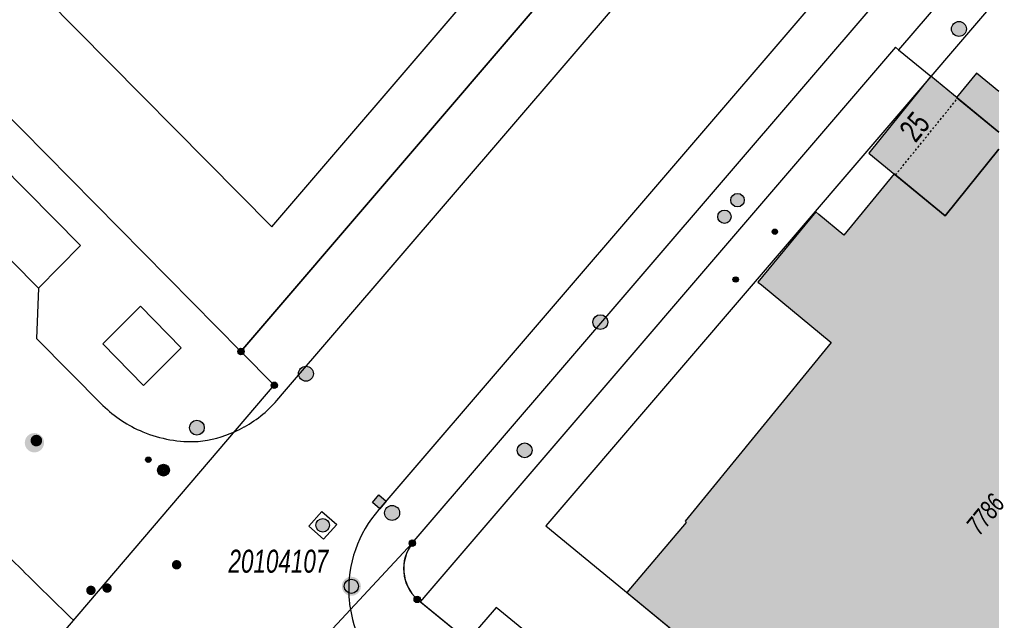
# Model space of a CAD drawing. Header units: metres. Extents: x 2695751 to 2696029, y 1260877 to 1261206.
# Tile 46 of 70: x 2695978 to 2696028, y 1260994 to 1261025. Entities that reach past the tile are written whole.
import ezdxf

# ---------------------------------------------------------------- set-up
doc = ezdxf.new("R2010")
doc.units = ezdxf.units.M
doc.header["$LTSCALE"] = 0.1
doc.linetypes.add('AUSGEZOGEN', pattern=[0])
doc.linetypes.add('VERDECKT2_S2', pattern=[0.36, 0.2, -0.16])
for name, color, linetype in [('Aménagement du territoire_Ligne de distance', 7, 'AUSGEZOGEN'), ('Limites de bien-fonds', 7, 'AUSGEZOGEN'), ('Mensuration officielle_Lignes (Couverture du sol)', 7, 'AUSGEZOGEN'), ('Mensuration officielle_Lignes (Objets divers)', 7, 'AUSGEZOGEN'), ("Mensuration officielle_N° d'assurance", 7, 'AUSGEZOGEN'), ('Mensuration officielle_N° de bâtiment', 7, 'AUSGEZOGEN'), ('Mensuration officielle_Point fixe planimétrique - N°', 7, 'AUSGEZOGEN'), ('Mensuration officielle_Surface (Objets divers)', 7, 'AUSGEZOGEN'), ('Mensuration officielle_Surfaces de bâtiments (Couverture du sol)', 7, 'AUSGEZOGEN'), ('Mensuration officielle_Surfaces de bâtiments - Souterrain', 7, 'AUSGEZOGEN'), ('Points fixes eau potable', 255, 'AUSGEZOGEN'), ('Points fixes EU', 255, 'AUSGEZOGEN'), ('Points fixes mensuration officielle', 255, 'AUSGEZOGEN'), ('Points fixes réseau électrique', 255, 'AUSGEZOGEN'), ('Réseau AEW', 8, 'AUSGEZOGEN')]:
    doc.layers.add(name, color=color, linetype=linetype)
doc.styles.add('ARIAL', font='arial.ttf')

msp = doc.modelspace()

# ---------------------------------------------------------------- hatches: boundary and pattern name
at = {"layer": 'Mensuration officielle_Surfaces de bâtiments (Couverture du sol)', "true_color": 0xd2d2d2, "transparency": 33554687}
msp.add_hatch(color=254, dxfattribs=at).paths.add_polyline_path([(2696027.452, 1261018.23), (2696027.452, 1261019.096), (2696024.004, 1261021.934), (2696020.874, 1261018.035), (2696024.727, 1261014.861)])
at = {"layer": 'Mensuration officielle_Surfaces de bâtiments - Souterrain', "true_color": 0xf5f5f5, "transparency": 33554687}
for points in [[(2696025.308, 1261020.861), (2696027.452, 1261019.096), (2696027.452, 1261021.166), (2696026.315, 1261022.095)], [(2696024.165, 1260978.064), (2696026.63, 1260981.004), (2696027.452, 1260980.334), (2696027.452, 1261018.23), (2696024.727, 1261014.861), (2696022.144, 1261016.988), (2696019.606, 1261013.884), (2696018.341, 1261014.931), (2696018.183, 1261015.062), (2696015.255, 1261011.495), (2696015.425, 1261011.358), (2696018.965, 1261008.447), (2696011.563, 1260999.389), (2696011.619, 1260999.329), (2696008.615, 1260995.787), (2696008.699, 1260995.719), (2696017.575, 1260988.412), (2696013.15, 1260983.024), (2696015.166, 1260981.392), (2696019.594, 1260986.784), (2696023.079, 1260983.96), (2696020.63, 1260981.001)]]:
    msp.add_hatch(color=7, dxfattribs=at).paths.add_polyline_path(points)
at = {"layer": 'Points fixes eau potable', "transparency": 33554687}
for points in [[(2695985.634, 1260997.345), (2695985.619, 1260997.326), (2695985.606, 1260997.306), (2695985.595, 1260997.284), (2695985.586, 1260997.262), (2695985.58, 1260997.238), (2695985.576, 1260997.215), (2695985.574, 1260997.191), (2695985.575, 1260997.167), (2695985.578, 1260997.143), (2695985.584, 1260997.119), (2695985.592, 1260997.097), (2695985.602, 1260997.075), (2695985.615, 1260997.054), (2695985.629, 1260997.035), (2695985.646, 1260997.017), (2695985.664, 1260997.001), (2695985.683, 1260996.987), (2695985.704, 1260996.975), (2695985.726, 1260996.965), (2695985.749, 1260996.958), (2695985.772, 1260996.953), (2695985.796, 1260996.95), (2695985.82, 1260996.949), (2695985.844, 1260996.951), (2695985.868, 1260996.956), (2695985.891, 1260996.963), (2695985.913, 1260996.972), (2695985.935, 1260996.983), (2695985.955, 1260996.997), (2695985.973, 1260997.012), (2695985.99, 1260997.029), (2695986.005, 1260997.048), (2695986.018, 1260997.068), (2695986.029, 1260997.09), (2695986.038, 1260997.112), (2695986.044, 1260997.136), (2695986.048, 1260997.159), (2695986.05, 1260997.183), (2695986.049, 1260997.207), (2695986.046, 1260997.231), (2695986.04, 1260997.255), (2695986.032, 1260997.277), (2695986.022, 1260997.299), (2695986.009, 1260997.32), (2695985.995, 1260997.339), (2695985.978, 1260997.357), (2695985.96, 1260997.373), (2695985.941, 1260997.387), (2695985.92, 1260997.399), (2695985.898, 1260997.409), (2695985.875, 1260997.416), (2695985.852, 1260997.421), (2695985.828, 1260997.424), (2695985.804, 1260997.425), (2695985.78, 1260997.423), (2695985.756, 1260997.418), (2695985.733, 1260997.411), (2695985.711, 1260997.402), (2695985.689, 1260997.391), (2695985.669, 1260997.377), (2695985.651, 1260997.362)], [(2695981.66, 1260995.746), (2695981.674, 1260995.765), (2695981.686, 1260995.787), (2695981.695, 1260995.809), (2695981.702, 1260995.832), (2695981.707, 1260995.855), (2695981.709, 1260995.879), (2695981.709, 1260995.903), (2695981.707, 1260995.927), (2695981.702, 1260995.951), (2695981.695, 1260995.974), (2695981.685, 1260995.996), (2695981.674, 1260996.017), (2695981.66, 1260996.037), (2695981.644, 1260996.055), (2695981.627, 1260996.072), (2695981.608, 1260996.086), (2695981.587, 1260996.099), (2695981.565, 1260996.11), (2695981.543, 1260996.118), (2695981.52, 1260996.124), (2695981.496, 1260996.128), (2695981.472, 1260996.129), (2695981.448, 1260996.128), (2695981.424, 1260996.124), (2695981.401, 1260996.118), (2695981.378, 1260996.109), (2695981.356, 1260996.099), (2695981.336, 1260996.086), (2695981.317, 1260996.071), (2695981.299, 1260996.055), (2695981.284, 1260996.036), (2695981.27, 1260996.017), (2695981.258, 1260995.995), (2695981.249, 1260995.973), (2695981.242, 1260995.95), (2695981.237, 1260995.927), (2695981.235, 1260995.903), (2695981.235, 1260995.879), (2695981.237, 1260995.855), (2695981.242, 1260995.831), (2695981.249, 1260995.808), (2695981.259, 1260995.786), (2695981.27, 1260995.765), (2695981.284, 1260995.745), (2695981.3, 1260995.727), (2695981.317, 1260995.71), (2695981.336, 1260995.696), (2695981.357, 1260995.683), (2695981.379, 1260995.672), (2695981.401, 1260995.664), (2695981.424, 1260995.658), (2695981.448, 1260995.654), (2695981.472, 1260995.653), (2695981.496, 1260995.654), (2695981.52, 1260995.658), (2695981.543, 1260995.664), (2695981.566, 1260995.673), (2695981.588, 1260995.683), (2695981.608, 1260995.696), (2695981.627, 1260995.711), (2695981.645, 1260995.727)], [(2695982.454, 1260996.181), (2695982.436, 1260996.197), (2695982.416, 1260996.21), (2695982.395, 1260996.222), (2695982.373, 1260996.231), (2695982.35, 1260996.238), (2695982.326, 1260996.243), (2695982.302, 1260996.246), (2695982.278, 1260996.245), (2695982.254, 1260996.243), (2695982.231, 1260996.238), (2695982.208, 1260996.231), (2695982.186, 1260996.221), (2695982.165, 1260996.209), (2695982.145, 1260996.195), (2695982.127, 1260996.18), (2695982.11, 1260996.162), (2695982.095, 1260996.143), (2695982.083, 1260996.123), (2695982.072, 1260996.101), (2695982.064, 1260996.078), (2695982.058, 1260996.055), (2695982.054, 1260996.031), (2695982.053, 1260996.007), (2695982.055, 1260995.983), (2695982.058, 1260995.959), (2695982.064, 1260995.936), (2695982.073, 1260995.913), (2695982.084, 1260995.892), (2695982.096, 1260995.871), (2695982.111, 1260995.852), (2695982.128, 1260995.835), (2695982.146, 1260995.819), (2695982.166, 1260995.806), (2695982.187, 1260995.794), (2695982.209, 1260995.785), (2695982.232, 1260995.778), (2695982.256, 1260995.773), (2695982.28, 1260995.77), (2695982.304, 1260995.771), (2695982.328, 1260995.773), (2695982.351, 1260995.778), (2695982.374, 1260995.785), (2695982.396, 1260995.795), (2695982.417, 1260995.807), (2695982.437, 1260995.821), (2695982.455, 1260995.836), (2695982.472, 1260995.854), (2695982.487, 1260995.873), (2695982.499, 1260995.893), (2695982.51, 1260995.915), (2695982.518, 1260995.938), (2695982.524, 1260995.961), (2695982.528, 1260995.985), (2695982.529, 1260996.009), (2695982.527, 1260996.033), (2695982.524, 1260996.057), (2695982.518, 1260996.08), (2695982.509, 1260996.103), (2695982.498, 1260996.124), (2695982.486, 1260996.145), (2695982.471, 1260996.164)]]:
    msp.add_hatch(color=7, dxfattribs=at).paths.add_polyline_path(points)
at = {"layer": 'Points fixes EU', "transparency": 33554687}
for color, points in [(253, [(2696025.811, 1261024.326), (2696025.803, 1261024.402), (2696025.78, 1261024.475), (2696025.743, 1261024.542), (2696025.693, 1261024.601), (2696025.632, 1261024.648), (2696025.563, 1261024.681), (2696025.489, 1261024.701), (2696025.413, 1261024.704), (2696025.337, 1261024.693), (2696025.265, 1261024.666), (2696025.2, 1261024.626), (2696025.144, 1261024.573), (2696025.101, 1261024.51), (2696025.07, 1261024.439), (2696025.055, 1261024.364), (2696025.055, 1261024.288), (2696025.07, 1261024.213), (2696025.101, 1261024.142), (2696025.144, 1261024.079), (2696025.2, 1261024.026), (2696025.265, 1261023.986), (2696025.337, 1261023.959), (2696025.413, 1261023.948), (2696025.489, 1261023.951), (2696025.563, 1261023.971), (2696025.632, 1261024.004), (2696025.693, 1261024.051), (2696025.743, 1261024.11), (2696025.78, 1261024.177), (2696025.803, 1261024.25)]), (253, [(2695992.741, 1261006.866), (2695992.733, 1261006.942), (2695992.71, 1261007.015), (2695992.673, 1261007.082), (2695992.623, 1261007.141), (2695992.562, 1261007.188), (2695992.493, 1261007.221), (2695992.419, 1261007.241), (2695992.343, 1261007.244), (2695992.267, 1261007.233), (2695992.195, 1261007.206), (2695992.13, 1261007.166), (2695992.074, 1261007.113), (2695992.031, 1261007.05), (2695992, 1261006.979), (2695991.985, 1261006.904), (2695991.985, 1261006.828), (2695992, 1261006.753), (2695992.031, 1261006.682), (2695992.074, 1261006.619), (2695992.13, 1261006.566), (2695992.195, 1261006.526), (2695992.267, 1261006.499), (2695992.343, 1261006.488), (2695992.419, 1261006.491), (2695992.493, 1261006.511), (2695992.562, 1261006.544), (2695992.623, 1261006.591), (2695992.673, 1261006.65), (2695992.71, 1261006.717), (2695992.733, 1261006.79)]), (7, [(2695978.926, 1261003.282), (2695978.945, 1261003.305), (2695978.961, 1261003.33), (2695978.974, 1261003.356), (2695978.985, 1261003.384), (2695978.993, 1261003.412), (2695978.998, 1261003.441), (2695979, 1261003.471), (2695979, 1261003.501), (2695978.996, 1261003.53), (2695978.989, 1261003.559), (2695978.979, 1261003.587), (2695978.967, 1261003.614), (2695978.951, 1261003.639), (2695978.934, 1261003.663), (2695978.914, 1261003.685), (2695978.892, 1261003.705), (2695978.868, 1261003.722), (2695978.842, 1261003.737), (2695978.815, 1261003.749), (2695978.787, 1261003.759), (2695978.758, 1261003.765), (2695978.729, 1261003.769), (2695978.699, 1261003.769), (2695978.67, 1261003.767), (2695978.641, 1261003.762), (2695978.612, 1261003.753), (2695978.585, 1261003.742), (2695978.558, 1261003.728), (2695978.534, 1261003.712), (2695978.511, 1261003.693), (2695978.49, 1261003.672), (2695978.471, 1261003.649), (2695978.455, 1261003.624), (2695978.442, 1261003.598), (2695978.431, 1261003.57), (2695978.423, 1261003.542), (2695978.418, 1261003.513), (2695978.416, 1261003.483), (2695978.416, 1261003.453), (2695978.42, 1261003.424), (2695978.427, 1261003.395), (2695978.437, 1261003.367), (2695978.449, 1261003.34), (2695978.465, 1261003.315), (2695978.482, 1261003.291), (2695978.502, 1261003.269), (2695978.524, 1261003.249), (2695978.548, 1261003.232), (2695978.574, 1261003.217), (2695978.601, 1261003.205), (2695978.629, 1261003.195), (2695978.658, 1261003.189), (2695978.687, 1261003.185), (2695978.717, 1261003.185), (2695978.746, 1261003.187), (2695978.775, 1261003.192), (2695978.804, 1261003.201), (2695978.831, 1261003.212), (2695978.858, 1261003.226), (2695978.882, 1261003.242), (2695978.905, 1261003.261)]), (7, [(2696003.814, 1261002.986), (2696003.806, 1261003.061), (2696003.784, 1261003.134), (2696003.747, 1261003.2), (2696003.697, 1261003.257), (2696003.637, 1261003.304), (2696003.569, 1261003.337), (2696003.496, 1261003.356), (2696003.42, 1261003.36), (2696003.345, 1261003.349), (2696003.274, 1261003.322), (2696003.209, 1261003.282), (2696003.154, 1261003.23), (2696003.111, 1261003.168), (2696003.081, 1261003.098), (2696003.066, 1261003.024), (2696003.066, 1261002.948), (2696003.081, 1261002.873), (2696003.111, 1261002.804), (2696003.154, 1261002.741), (2696003.209, 1261002.689), (2696003.274, 1261002.649), (2696003.345, 1261002.623), (2696003.42, 1261002.611), (2696003.496, 1261002.615), (2696003.569, 1261002.634), (2696003.637, 1261002.667), (2696003.697, 1261002.714), (2696003.747, 1261002.771), (2696003.784, 1261002.838), (2696003.806, 1261002.91)]), (7, [(2695996.047, 1261000.723), (2695995.725, 1261000.341), (2695996.107, 1261000.019), (2695996.429, 1261000.401)]), (253, [(2695997.106, 1260999.812), (2695997.098, 1260999.888), (2695997.075, 1260999.961), (2695997.038, 1261000.028), (2695996.988, 1261000.087), (2695996.927, 1261000.134), (2695996.858, 1261000.167), (2695996.784, 1261000.187), (2695996.708, 1261000.19), (2695996.632, 1261000.179), (2695996.56, 1261000.152), (2695996.495, 1261000.112), (2695996.439, 1261000.059), (2695996.396, 1260999.996), (2695996.365, 1260999.925), (2695996.35, 1260999.85), (2695996.35, 1260999.774), (2695996.365, 1260999.699), (2695996.396, 1260999.628), (2695996.439, 1260999.565), (2695996.495, 1260999.512), (2695996.56, 1260999.472), (2695996.632, 1260999.445), (2695996.708, 1260999.434), (2695996.784, 1260999.437), (2695996.858, 1260999.457), (2695996.927, 1260999.49), (2695996.988, 1260999.537), (2695997.038, 1260999.596), (2695997.075, 1260999.663), (2695997.098, 1260999.736)])]:
    msp.add_hatch(color=color, dxfattribs=at).paths.add_polyline_path(points)
h = msp.add_hatch(color=7, dxfattribs=at)
h.paths.add_polyline_path([(2695978.974, 1261003.042), (2695979.005, 1261003.081), (2695979.032, 1261003.122), (2695979.055, 1261003.166), (2695979.073, 1261003.212), (2695979.086, 1261003.259), (2695979.095, 1261003.308), (2695979.098, 1261003.357), (2695979.097, 1261003.407), (2695979.09, 1261003.456), (2695979.079, 1261003.504), (2695979.063, 1261003.55), (2695979.042, 1261003.595), (2695979.017, 1261003.638), (2695978.987, 1261003.677), (2695978.954, 1261003.714), (2695978.917, 1261003.747), (2695978.877, 1261003.776), (2695978.835, 1261003.801), (2695978.79, 1261003.821), (2695978.743, 1261003.837), (2695978.695, 1261003.848), (2695978.646, 1261003.854), (2695978.596, 1261003.855), (2695978.547, 1261003.851), (2695978.499, 1261003.842), (2695978.451, 1261003.828), (2695978.405, 1261003.81), (2695978.362, 1261003.786), (2695978.321, 1261003.759), (2695978.283, 1261003.728), (2695978.248, 1261003.693), (2695978.217, 1261003.654), (2695978.19, 1261003.613), (2695978.167, 1261003.569), (2695978.149, 1261003.523), (2695978.136, 1261003.476), (2695978.127, 1261003.427), (2695978.124, 1261003.378), (2695978.125, 1261003.328), (2695978.132, 1261003.279), (2695978.143, 1261003.231), (2695978.159, 1261003.185), (2695978.18, 1261003.14), (2695978.205, 1261003.097), (2695978.235, 1261003.058), (2695978.268, 1261003.021), (2695978.305, 1261002.988), (2695978.345, 1261002.959), (2695978.387, 1261002.934), (2695978.432, 1261002.914), (2695978.479, 1261002.898), (2695978.527, 1261002.887), (2695978.576, 1261002.881), (2695978.625, 1261002.88), (2695978.675, 1261002.884), (2695978.723, 1261002.893), (2695978.771, 1261002.907), (2695978.816, 1261002.926), (2695978.86, 1261002.949), (2695978.901, 1261002.976), (2695978.939, 1261003.007)])
h.paths.add_polyline_path([(2695978.471, 1261003.649), (2695978.49, 1261003.672), (2695978.511, 1261003.693), (2695978.534, 1261003.712), (2695978.558, 1261003.728), (2695978.585, 1261003.742), (2695978.612, 1261003.753), (2695978.641, 1261003.762), (2695978.67, 1261003.767), (2695978.699, 1261003.769), (2695978.729, 1261003.769), (2695978.758, 1261003.765), (2695978.787, 1261003.759), (2695978.815, 1261003.749), (2695978.842, 1261003.737), (2695978.868, 1261003.722), (2695978.892, 1261003.705), (2695978.914, 1261003.685), (2695978.934, 1261003.663), (2695978.951, 1261003.639), (2695978.967, 1261003.614), (2695978.979, 1261003.587), (2695978.989, 1261003.559), (2695978.996, 1261003.53), (2695979, 1261003.501), (2695979, 1261003.471), (2695978.998, 1261003.441), (2695978.993, 1261003.412), (2695978.985, 1261003.384), (2695978.974, 1261003.356), (2695978.961, 1261003.33), (2695978.945, 1261003.305), (2695978.926, 1261003.282), (2695978.905, 1261003.261), (2695978.882, 1261003.242), (2695978.858, 1261003.226), (2695978.831, 1261003.212), (2695978.804, 1261003.201), (2695978.775, 1261003.192), (2695978.746, 1261003.187), (2695978.717, 1261003.185), (2695978.687, 1261003.185), (2695978.658, 1261003.189), (2695978.629, 1261003.195), (2695978.601, 1261003.205), (2695978.574, 1261003.217), (2695978.548, 1261003.232), (2695978.524, 1261003.249), (2695978.502, 1261003.269), (2695978.482, 1261003.291), (2695978.465, 1261003.315), (2695978.449, 1261003.34), (2695978.437, 1261003.367), (2695978.427, 1261003.395), (2695978.42, 1261003.424), (2695978.416, 1261003.453), (2695978.416, 1261003.483), (2695978.418, 1261003.513), (2695978.423, 1261003.542), (2695978.431, 1261003.57), (2695978.442, 1261003.598), (2695978.455, 1261003.624)], flags=16)
at = {"layer": 'Points fixes EU', "lineweight": 25, "transparency": 33554687}
msp.add_hatch(color=7, dxfattribs=at).paths.add_polyline_path([(2695992.983, 1260998.93), (2695993.039, 1260998.89), (2695993.103, 1260998.861), (2695993.171, 1260998.846), (2695993.24, 1260998.844), (2695993.309, 1260998.857), (2695993.373, 1260998.883), (2695993.431, 1260998.922), (2695993.48, 1260998.971), (2695993.518, 1260999.03), (2695993.543, 1260999.095), (2695993.555, 1260999.163), (2695993.553, 1260999.233), (2695993.537, 1260999.3), (2695993.507, 1260999.363), (2695993.466, 1260999.419), (2695993.414, 1260999.465), (2695993.354, 1260999.5), (2695993.288, 1260999.522), (2695993.219, 1260999.531), (2695993.149, 1260999.525), (2695993.082, 1260999.505), (2695993.021, 1260999.473), (2695992.967, 1260999.429), (2695992.924, 1260999.374), (2695992.892, 1260999.312), (2695992.873, 1260999.246), (2695992.868, 1260999.176), (2695992.878, 1260999.107), (2695992.901, 1260999.042), (2695992.936, 1260998.982)])
at = {"layer": 'Points fixes mensuration officielle', "transparency": 33554687}
for points in [[(2695989.232, 1261007.99), (2695989.229, 1261008.023), (2695989.219, 1261008.054), (2695989.203, 1261008.083), (2695989.182, 1261008.108), (2695989.156, 1261008.128), (2695989.126, 1261008.142), (2695989.095, 1261008.151), (2695989.062, 1261008.152), (2695989.029, 1261008.147), (2695988.998, 1261008.136), (2695988.971, 1261008.119), (2695988.947, 1261008.096), (2695988.928, 1261008.069), (2695988.915, 1261008.039), (2695988.908, 1261008.006), (2695988.908, 1261007.974), (2695988.915, 1261007.941), (2695988.928, 1261007.911), (2695988.947, 1261007.884), (2695988.971, 1261007.861), (2695988.998, 1261007.844), (2695989.029, 1261007.833), (2695989.062, 1261007.828), (2695989.095, 1261007.829), (2695989.126, 1261007.838), (2695989.156, 1261007.852), (2695989.182, 1261007.872), (2695989.203, 1261007.897), (2695989.219, 1261007.926), (2695989.229, 1261007.957)], [(2695990.922, 1261006.28), (2695990.919, 1261006.313), (2695990.909, 1261006.344), (2695990.893, 1261006.373), (2695990.872, 1261006.398), (2695990.846, 1261006.418), (2695990.816, 1261006.432), (2695990.785, 1261006.441), (2695990.752, 1261006.442), (2695990.719, 1261006.437), (2695990.688, 1261006.426), (2695990.661, 1261006.409), (2695990.637, 1261006.386), (2695990.618, 1261006.359), (2695990.605, 1261006.329), (2695990.598, 1261006.296), (2695990.598, 1261006.264), (2695990.605, 1261006.231), (2695990.618, 1261006.201), (2695990.637, 1261006.174), (2695990.661, 1261006.151), (2695990.688, 1261006.134), (2695990.719, 1261006.123), (2695990.752, 1261006.118), (2695990.785, 1261006.119), (2695990.816, 1261006.128), (2695990.846, 1261006.142), (2695990.872, 1261006.162), (2695990.893, 1261006.187), (2695990.909, 1261006.216), (2695990.919, 1261006.247)], [(2695997.909, 1260998.282), (2695997.906, 1260998.315), (2695997.896, 1260998.346), (2695997.88, 1260998.375), (2695997.859, 1260998.4), (2695997.833, 1260998.42), (2695997.803, 1260998.434), (2695997.772, 1260998.443), (2695997.739, 1260998.444), (2695997.706, 1260998.439), (2695997.675, 1260998.428), (2695997.648, 1260998.411), (2695997.624, 1260998.388), (2695997.605, 1260998.361), (2695997.592, 1260998.331), (2695997.585, 1260998.298), (2695997.585, 1260998.266), (2695997.592, 1260998.233), (2695997.605, 1260998.203), (2695997.624, 1260998.176), (2695997.648, 1260998.153), (2695997.675, 1260998.136), (2695997.706, 1260998.125), (2695997.739, 1260998.12), (2695997.772, 1260998.121), (2695997.803, 1260998.13), (2695997.833, 1260998.144), (2695997.859, 1260998.164), (2695997.88, 1260998.189), (2695997.896, 1260998.218), (2695997.906, 1260998.249)], [(2695995.144, 1260996.097), (2695995.135, 1260996.194), (2695995.105, 1260996.287), (2695995.058, 1260996.373), (2695994.994, 1260996.447), (2695994.917, 1260996.506), (2695994.83, 1260996.549), (2695994.735, 1260996.574), (2695994.638, 1260996.579), (2695994.541, 1260996.564), (2695994.45, 1260996.53), (2695994.367, 1260996.478), (2695994.296, 1260996.411), (2695994.24, 1260996.331), (2695994.202, 1260996.241), (2695994.182, 1260996.146), (2695994.182, 1260996.048), (2695994.202, 1260995.953), (2695994.24, 1260995.863), (2695994.296, 1260995.783), (2695994.367, 1260995.716), (2695994.45, 1260995.664), (2695994.541, 1260995.63), (2695994.638, 1260995.615), (2695994.735, 1260995.62), (2695994.83, 1260995.645), (2695994.917, 1260995.688), (2695994.994, 1260995.747), (2695995.058, 1260995.821), (2695995.105, 1260995.907), (2695995.135, 1260996)], [(2695998.16, 1260995.433), (2695998.157, 1260995.466), (2695998.147, 1260995.497), (2695998.131, 1260995.526), (2695998.11, 1260995.551), (2695998.084, 1260995.571), (2695998.054, 1260995.585), (2695998.023, 1260995.594), (2695997.99, 1260995.595), (2695997.957, 1260995.59), (2695997.926, 1260995.579), (2695997.899, 1260995.562), (2695997.875, 1260995.539), (2695997.856, 1260995.512), (2695997.843, 1260995.482), (2695997.836, 1260995.449), (2695997.836, 1260995.417), (2695997.843, 1260995.384), (2695997.856, 1260995.354), (2695997.875, 1260995.327), (2695997.899, 1260995.304), (2695997.926, 1260995.287), (2695997.957, 1260995.276), (2695997.99, 1260995.271), (2695998.023, 1260995.272), (2695998.054, 1260995.281), (2695998.084, 1260995.295), (2695998.11, 1260995.315), (2695998.131, 1260995.34), (2695998.147, 1260995.369), (2695998.157, 1260995.4)]]:
    msp.add_hatch(color=7, dxfattribs=at).paths.add_polyline_path(points)
at = {"layer": 'Points fixes réseau électrique', "transparency": 33554687}
for points in [[(2696013.873, 1261015.654), (2696013.875, 1261015.619), (2696013.881, 1261015.584), (2696013.889, 1261015.551), (2696013.901, 1261015.518), (2696013.917, 1261015.487), (2696013.935, 1261015.457), (2696013.956, 1261015.43), (2696013.98, 1261015.405), (2696014.007, 1261015.382), (2696014.035, 1261015.362), (2696014.066, 1261015.345), (2696014.098, 1261015.331), (2696014.131, 1261015.321), (2696014.165, 1261015.314), (2696014.2, 1261015.31), (2696014.235, 1261015.31), (2696014.269, 1261015.314), (2696014.303, 1261015.321), (2696014.337, 1261015.331), (2696014.369, 1261015.345), (2696014.399, 1261015.362), (2696014.428, 1261015.382), (2696014.454, 1261015.405), (2696014.478, 1261015.43), (2696014.499, 1261015.457), (2696014.518, 1261015.487), (2696014.533, 1261015.518), (2696014.545, 1261015.551), (2696014.554, 1261015.584), (2696014.559, 1261015.619), (2696014.561, 1261015.654), (2696014.559, 1261015.688), (2696014.554, 1261015.723), (2696014.545, 1261015.757), (2696014.533, 1261015.789), (2696014.518, 1261015.821), (2696014.499, 1261015.85), (2696014.478, 1261015.878), (2696014.454, 1261015.903), (2696014.428, 1261015.926), (2696014.399, 1261015.945), (2696014.369, 1261015.962), (2696014.337, 1261015.976), (2696014.303, 1261015.986), (2696014.269, 1261015.993), (2696014.235, 1261015.997), (2696014.2, 1261015.997), (2696014.165, 1261015.993), (2696014.131, 1261015.986), (2696014.098, 1261015.976), (2696014.066, 1261015.962), (2696014.035, 1261015.945), (2696014.007, 1261015.926), (2696013.98, 1261015.903), (2696013.956, 1261015.878), (2696013.935, 1261015.85), (2696013.917, 1261015.821), (2696013.901, 1261015.789), (2696013.889, 1261015.757), (2696013.881, 1261015.723), (2696013.875, 1261015.688)], [(2696013.218, 1261014.818), (2696013.219, 1261014.784), (2696013.224, 1261014.75), (2696013.233, 1261014.717), (2696013.245, 1261014.685), (2696013.26, 1261014.654), (2696013.278, 1261014.625), (2696013.299, 1261014.598), (2696013.322, 1261014.573), (2696013.348, 1261014.551), (2696013.376, 1261014.532), (2696013.406, 1261014.515), (2696013.438, 1261014.502), (2696013.47, 1261014.491), (2696013.504, 1261014.484), (2696013.538, 1261014.481), (2696013.572, 1261014.481), (2696013.606, 1261014.484), (2696013.64, 1261014.491), (2696013.672, 1261014.502), (2696013.704, 1261014.515), (2696013.734, 1261014.532), (2696013.762, 1261014.551), (2696013.788, 1261014.573), (2696013.811, 1261014.598), (2696013.832, 1261014.625), (2696013.85, 1261014.654), (2696013.865, 1261014.685), (2696013.877, 1261014.717), (2696013.886, 1261014.75), (2696013.891, 1261014.784), (2696013.892, 1261014.818), (2696013.891, 1261014.852), (2696013.886, 1261014.886), (2696013.877, 1261014.919), (2696013.865, 1261014.951), (2696013.85, 1261014.982), (2696013.832, 1261015.011), (2696013.811, 1261015.038), (2696013.788, 1261015.063), (2696013.762, 1261015.085), (2696013.734, 1261015.104), (2696013.704, 1261015.121), (2696013.672, 1261015.134), (2696013.64, 1261015.145), (2696013.606, 1261015.152), (2696013.572, 1261015.155), (2696013.538, 1261015.155), (2696013.504, 1261015.152), (2696013.47, 1261015.145), (2696013.438, 1261015.134), (2696013.406, 1261015.121), (2696013.376, 1261015.104), (2696013.348, 1261015.085), (2696013.322, 1261015.063), (2696013.299, 1261015.038), (2696013.278, 1261015.011), (2696013.26, 1261014.982), (2696013.245, 1261014.951), (2696013.233, 1261014.919), (2696013.224, 1261014.886), (2696013.219, 1261014.852)], [(2696007.644, 1261009.476), (2696007.636, 1261009.551), (2696007.614, 1261009.624), (2696007.577, 1261009.69), (2696007.527, 1261009.748), (2696007.467, 1261009.794), (2696007.399, 1261009.828), (2696007.326, 1261009.847), (2696007.25, 1261009.851), (2696007.175, 1261009.839), (2696007.104, 1261009.813), (2696007.039, 1261009.773), (2696006.984, 1261009.72), (2696006.941, 1261009.658), (2696006.911, 1261009.588), (2696006.896, 1261009.514), (2696006.896, 1261009.438), (2696006.911, 1261009.364), (2696006.941, 1261009.294), (2696006.984, 1261009.232), (2696007.039, 1261009.179), (2696007.104, 1261009.139), (2696007.175, 1261009.113), (2696007.25, 1261009.101), (2696007.326, 1261009.105), (2696007.399, 1261009.124), (2696007.467, 1261009.158), (2696007.527, 1261009.204), (2696007.577, 1261009.262), (2696007.614, 1261009.328), (2696007.636, 1261009.401)], [(2695987.212, 1261004.13), (2695987.204, 1261004.205), (2695987.182, 1261004.278), (2695987.145, 1261004.344), (2695987.095, 1261004.402), (2695987.035, 1261004.448), (2695986.967, 1261004.482), (2695986.894, 1261004.501), (2695986.818, 1261004.505), (2695986.743, 1261004.493), (2695986.672, 1261004.467), (2695986.607, 1261004.427), (2695986.552, 1261004.374), (2695986.509, 1261004.312), (2695986.479, 1261004.242), (2695986.464, 1261004.168), (2695986.464, 1261004.092), (2695986.479, 1261004.018), (2695986.509, 1261003.948), (2695986.552, 1261003.886), (2695986.607, 1261003.833), (2695986.672, 1261003.793), (2695986.743, 1261003.767), (2695986.818, 1261003.755), (2695986.894, 1261003.759), (2695986.967, 1261003.778), (2695987.035, 1261003.812), (2695987.095, 1261003.858), (2695987.145, 1261003.916), (2695987.182, 1261003.982), (2695987.204, 1261004.055)]]:
    msp.add_hatch(color=7, dxfattribs=at).paths.add_polyline_path(points)
h = msp.add_hatch(color=7, dxfattribs=at)
h.paths.add_polyline_path([(2695984.846, 1261001.981), (2695984.848, 1261001.951), (2695984.852, 1261001.921), (2695984.86, 1261001.891), (2695984.87, 1261001.863), (2695984.884, 1261001.836), (2695984.9, 1261001.81), (2695984.919, 1261001.786), (2695984.939, 1261001.764), (2695984.963, 1261001.744), (2695984.987, 1261001.727), (2695985.014, 1261001.712), (2695985.042, 1261001.7), (2695985.071, 1261001.691), (2695985.101, 1261001.685), (2695985.131, 1261001.681), (2695985.161, 1261001.681), (2695985.192, 1261001.685), (2695985.221, 1261001.691), (2695985.25, 1261001.7), (2695985.278, 1261001.712), (2695985.305, 1261001.727), (2695985.33, 1261001.744), (2695985.353, 1261001.764), (2695985.374, 1261001.786), (2695985.392, 1261001.81), (2695985.408, 1261001.836), (2695985.422, 1261001.863), (2695985.432, 1261001.891), (2695985.44, 1261001.921), (2695985.445, 1261001.951), (2695985.446, 1261001.981), (2695985.445, 1261002.011), (2695985.44, 1261002.041), (2695985.432, 1261002.071), (2695985.422, 1261002.099), (2695985.408, 1261002.127), (2695985.392, 1261002.152), (2695985.374, 1261002.177), (2695985.353, 1261002.199), (2695985.33, 1261002.218), (2695985.305, 1261002.236), (2695985.278, 1261002.25), (2695985.25, 1261002.262), (2695985.221, 1261002.272), (2695985.192, 1261002.278), (2695985.161, 1261002.281), (2695985.131, 1261002.281), (2695985.101, 1261002.278), (2695985.071, 1261002.272), (2695985.042, 1261002.262), (2695985.014, 1261002.25), (2695984.987, 1261002.236), (2695984.963, 1261002.218), (2695984.939, 1261002.199), (2695984.919, 1261002.177), (2695984.9, 1261002.152), (2695984.884, 1261002.127), (2695984.87, 1261002.099), (2695984.86, 1261002.071), (2695984.852, 1261002.041), (2695984.848, 1261002.011)])
h.paths.add_polyline_path([(2695985.152, 1261001.982), (2695985.152, 1261001.981), (2695985.152, 1261001.98), (2695985.152, 1261001.98), (2695985.152, 1261001.979), (2695985.152, 1261001.979), (2695985.151, 1261001.978), (2695985.151, 1261001.978), (2695985.151, 1261001.977), (2695985.15, 1261001.977), (2695985.15, 1261001.976), (2695985.149, 1261001.976), (2695985.149, 1261001.976), (2695985.148, 1261001.975), (2695985.148, 1261001.975), (2695985.147, 1261001.975), (2695985.146, 1261001.975), (2695985.146, 1261001.975), (2695985.145, 1261001.975), (2695985.145, 1261001.975), (2695985.144, 1261001.975), (2695985.144, 1261001.976), (2695985.143, 1261001.976), (2695985.143, 1261001.976), (2695985.142, 1261001.977), (2695985.142, 1261001.977), (2695985.141, 1261001.978), (2695985.141, 1261001.978), (2695985.141, 1261001.979), (2695985.14, 1261001.979), (2695985.14, 1261001.98), (2695985.14, 1261001.98), (2695985.14, 1261001.981), (2695985.14, 1261001.982), (2695985.14, 1261001.982), (2695985.14, 1261001.983), (2695985.141, 1261001.983), (2695985.141, 1261001.984), (2695985.141, 1261001.985), (2695985.142, 1261001.985), (2695985.142, 1261001.985), (2695985.143, 1261001.986), (2695985.143, 1261001.986), (2695985.144, 1261001.986), (2695985.144, 1261001.987), (2695985.145, 1261001.987), (2695985.145, 1261001.987), (2695985.146, 1261001.987), (2695985.146, 1261001.987), (2695985.147, 1261001.987), (2695985.148, 1261001.987), (2695985.148, 1261001.987), (2695985.149, 1261001.986), (2695985.149, 1261001.986), (2695985.15, 1261001.986), (2695985.15, 1261001.985), (2695985.151, 1261001.985), (2695985.151, 1261001.985), (2695985.151, 1261001.984), (2695985.152, 1261001.983), (2695985.152, 1261001.983), (2695985.152, 1261001.982)], flags=16)
at = {"layer": 'Réseau AEW', "transparency": 33554687}
for points in [[(2696015.981, 1261014.11), (2696015.976, 1261014.096), (2696015.973, 1261014.083), (2696015.971, 1261014.069), (2696015.971, 1261014.055), (2696015.971, 1261014.041), (2696015.974, 1261014.028), (2696015.977, 1261014.014), (2696015.982, 1261014.001), (2696015.989, 1261013.989), (2696015.996, 1261013.977), (2696016.005, 1261013.966), (2696016.015, 1261013.956), (2696016.025, 1261013.947), (2696016.037, 1261013.939), (2696016.049, 1261013.933), (2696016.062, 1261013.927), (2696016.075, 1261013.923), (2696016.089, 1261013.921), (2696016.103, 1261013.92), (2696016.117, 1261013.92), (2696016.131, 1261013.921), (2696016.144, 1261013.924), (2696016.157, 1261013.929), (2696016.17, 1261013.934), (2696016.182, 1261013.941), (2696016.194, 1261013.949), (2696016.204, 1261013.959), (2696016.213, 1261013.969), (2696016.222, 1261013.98), (2696016.229, 1261013.992), (2696016.235, 1261014.004), (2696016.24, 1261014.018), (2696016.243, 1261014.031), (2696016.245, 1261014.045), (2696016.245, 1261014.059), (2696016.245, 1261014.073), (2696016.242, 1261014.086), (2696016.239, 1261014.1), (2696016.234, 1261014.113), (2696016.227, 1261014.125), (2696016.22, 1261014.137), (2696016.211, 1261014.148), (2696016.201, 1261014.158), (2696016.191, 1261014.167), (2696016.179, 1261014.175), (2696016.167, 1261014.181), (2696016.154, 1261014.187), (2696016.141, 1261014.191), (2696016.127, 1261014.193), (2696016.113, 1261014.194), (2696016.099, 1261014.194), (2696016.085, 1261014.193), (2696016.072, 1261014.19), (2696016.059, 1261014.185), (2696016.046, 1261014.18), (2696016.034, 1261014.173), (2696016.022, 1261014.165), (2696016.012, 1261014.155), (2696016.003, 1261014.145), (2696015.994, 1261014.134), (2696015.987, 1261014.122)], [(2696013.989, 1261011.636), (2696013.989, 1261011.622), (2696013.991, 1261011.608), (2696013.995, 1261011.595), (2696014, 1261011.582), (2696014.006, 1261011.569), (2696014.013, 1261011.557), (2696014.022, 1261011.546), (2696014.031, 1261011.536), (2696014.042, 1261011.527), (2696014.053, 1261011.519), (2696014.065, 1261011.513), (2696014.078, 1261011.507), (2696014.092, 1261011.503), (2696014.105, 1261011.5), (2696014.119, 1261011.499), (2696014.133, 1261011.499), (2696014.147, 1261011.5), (2696014.16, 1261011.503), (2696014.174, 1261011.507), (2696014.187, 1261011.513), (2696014.199, 1261011.519), (2696014.21, 1261011.527), (2696014.221, 1261011.536), (2696014.23, 1261011.546), (2696014.239, 1261011.557), (2696014.246, 1261011.569), (2696014.252, 1261011.582), (2696014.257, 1261011.595), (2696014.261, 1261011.608), (2696014.263, 1261011.622), (2696014.263, 1261011.636), (2696014.263, 1261011.65), (2696014.261, 1261011.664), (2696014.257, 1261011.677), (2696014.252, 1261011.69), (2696014.246, 1261011.703), (2696014.239, 1261011.715), (2696014.23, 1261011.726), (2696014.221, 1261011.736), (2696014.21, 1261011.745), (2696014.199, 1261011.753), (2696014.187, 1261011.759), (2696014.174, 1261011.765), (2696014.16, 1261011.769), (2696014.147, 1261011.772), (2696014.133, 1261011.773), (2696014.119, 1261011.773), (2696014.105, 1261011.772), (2696014.092, 1261011.769), (2696014.078, 1261011.765), (2696014.065, 1261011.759), (2696014.053, 1261011.753), (2696014.042, 1261011.745), (2696014.031, 1261011.736), (2696014.022, 1261011.726), (2696014.013, 1261011.715), (2696014.006, 1261011.703), (2696014, 1261011.69), (2696013.995, 1261011.677), (2696013.991, 1261011.664), (2696013.989, 1261011.65)], [(2696014.029, 1261011.733), (2696014.019, 1261011.723), (2696014.011, 1261011.712), (2696014.004, 1261011.7), (2696013.998, 1261011.687), (2696013.994, 1261011.674), (2696013.991, 1261011.66), (2696013.989, 1261011.646), (2696013.989, 1261011.633), (2696013.99, 1261011.619), (2696013.992, 1261011.605), (2696013.996, 1261011.592), (2696014.001, 1261011.579), (2696014.008, 1261011.566), (2696014.015, 1261011.555), (2696014.024, 1261011.544), (2696014.034, 1261011.534), (2696014.045, 1261011.525), (2696014.056, 1261011.518), (2696014.069, 1261011.511), (2696014.082, 1261011.506), (2696014.095, 1261011.502), (2696014.109, 1261011.5), (2696014.123, 1261011.499), (2696014.136, 1261011.499), (2696014.15, 1261011.501), (2696014.164, 1261011.504), (2696014.177, 1261011.508), (2696014.19, 1261011.514), (2696014.202, 1261011.521), (2696014.213, 1261011.529), (2696014.223, 1261011.539), (2696014.233, 1261011.549), (2696014.241, 1261011.56), (2696014.248, 1261011.572), (2696014.254, 1261011.585), (2696014.258, 1261011.598), (2696014.261, 1261011.612), (2696014.263, 1261011.626), (2696014.263, 1261011.639), (2696014.262, 1261011.653), (2696014.26, 1261011.667), (2696014.256, 1261011.68), (2696014.251, 1261011.693), (2696014.244, 1261011.706), (2696014.237, 1261011.717), (2696014.228, 1261011.728), (2696014.218, 1261011.738), (2696014.207, 1261011.747), (2696014.196, 1261011.754), (2696014.183, 1261011.761), (2696014.17, 1261011.766), (2696014.157, 1261011.77), (2696014.143, 1261011.772), (2696014.129, 1261011.773), (2696014.116, 1261011.773), (2696014.102, 1261011.771), (2696014.088, 1261011.768), (2696014.075, 1261011.764), (2696014.062, 1261011.758), (2696014.05, 1261011.751), (2696014.039, 1261011.743)], [(2696014.126, 1261011.773), (2696014.112, 1261011.773), (2696014.098, 1261011.771), (2696014.085, 1261011.767), (2696014.072, 1261011.762), (2696014.059, 1261011.756), (2696014.047, 1261011.749), (2696014.036, 1261011.74), (2696014.026, 1261011.731), (2696014.017, 1261011.72), (2696014.009, 1261011.709), (2696014.003, 1261011.697), (2696013.997, 1261011.684), (2696013.993, 1261011.67), (2696013.99, 1261011.657), (2696013.989, 1261011.643), (2696013.989, 1261011.629), (2696013.99, 1261011.615), (2696013.993, 1261011.602), (2696013.997, 1261011.588), (2696014.003, 1261011.575), (2696014.009, 1261011.563), (2696014.017, 1261011.552), (2696014.026, 1261011.541), (2696014.036, 1261011.532), (2696014.047, 1261011.523), (2696014.059, 1261011.516), (2696014.072, 1261011.51), (2696014.085, 1261011.505), (2696014.098, 1261011.501), (2696014.112, 1261011.499), (2696014.126, 1261011.499), (2696014.14, 1261011.499), (2696014.154, 1261011.501), (2696014.167, 1261011.505), (2696014.18, 1261011.51), (2696014.193, 1261011.516), (2696014.205, 1261011.523), (2696014.216, 1261011.532), (2696014.226, 1261011.541), (2696014.235, 1261011.552), (2696014.243, 1261011.563), (2696014.249, 1261011.575), (2696014.255, 1261011.588), (2696014.259, 1261011.602), (2696014.262, 1261011.615), (2696014.263, 1261011.629), (2696014.263, 1261011.643), (2696014.262, 1261011.657), (2696014.259, 1261011.67), (2696014.255, 1261011.684), (2696014.249, 1261011.697), (2696014.243, 1261011.709), (2696014.235, 1261011.72), (2696014.226, 1261011.731), (2696014.216, 1261011.74), (2696014.205, 1261011.749), (2696014.193, 1261011.756), (2696014.18, 1261011.762), (2696014.167, 1261011.767), (2696014.154, 1261011.771), (2696014.14, 1261011.773)], [(2695984.241, 1261002.508), (2695984.241, 1261002.494), (2695984.243, 1261002.48), (2695984.247, 1261002.467), (2695984.252, 1261002.454), (2695984.258, 1261002.441), (2695984.265, 1261002.429), (2695984.274, 1261002.418), (2695984.283, 1261002.408), (2695984.294, 1261002.399), (2695984.305, 1261002.391), (2695984.317, 1261002.385), (2695984.33, 1261002.379), (2695984.344, 1261002.375), (2695984.357, 1261002.372), (2695984.371, 1261002.371), (2695984.385, 1261002.371), (2695984.399, 1261002.372), (2695984.412, 1261002.375), (2695984.426, 1261002.379), (2695984.439, 1261002.385), (2695984.451, 1261002.391), (2695984.462, 1261002.399), (2695984.473, 1261002.408), (2695984.482, 1261002.418), (2695984.491, 1261002.429), (2695984.498, 1261002.441), (2695984.504, 1261002.454), (2695984.509, 1261002.467), (2695984.513, 1261002.48), (2695984.515, 1261002.494), (2695984.515, 1261002.508), (2695984.515, 1261002.522), (2695984.513, 1261002.536), (2695984.509, 1261002.549), (2695984.504, 1261002.562), (2695984.498, 1261002.575), (2695984.491, 1261002.587), (2695984.482, 1261002.598), (2695984.473, 1261002.608), (2695984.462, 1261002.617), (2695984.451, 1261002.625), (2695984.439, 1261002.631), (2695984.426, 1261002.637), (2695984.412, 1261002.641), (2695984.399, 1261002.644), (2695984.385, 1261002.645), (2695984.371, 1261002.645), (2695984.357, 1261002.644), (2695984.344, 1261002.641), (2695984.33, 1261002.637), (2695984.317, 1261002.631), (2695984.305, 1261002.625), (2695984.294, 1261002.617), (2695984.283, 1261002.608), (2695984.274, 1261002.598), (2695984.265, 1261002.587), (2695984.258, 1261002.575), (2695984.252, 1261002.562), (2695984.247, 1261002.549), (2695984.243, 1261002.536), (2695984.241, 1261002.522)]]:
    msp.add_hatch(color=1, dxfattribs=at).paths.add_polyline_path(points)

# ---------------------------------------------------------------- linework, layer by layer
at = {"layer": 'Aménagement du territoire_Ligne de distance', "color": 7, "linetype": 'AUSGEZOGEN', "transparency": 33554687}
for p, q in [((2695990.63, 1261014.306), (2695870.553, 1261135.741)), ((2695990.63, 1261014.306), (2696023.31, 1261052.48)), ((2696027.452, 1261025.953), (2696004.507, 1260999.152)), ((2696004.507, 1260999.152), (2696027.452, 1260980.359))]:
    msp.add_line(p, q, dxfattribs=at)
at = {"layer": 'Limites de bien-fonds', "color": 7, "linetype": 'AUSGEZOGEN', "transparency": 33554687}
for p, q in [((2695989.07, 1261007.99), (2695940.78, 1261056.86)), ((2696025.33, 1261050.34), (2695989.07, 1261007.99)), ((2695997.747, 1260998.282), (2696027.452, 1261032.931)), ((2695983.655, 1260983.178), (2695997.747, 1260998.282)), ((2696027.452, 1260971.333), (2695997.998, 1260995.433))]:
    msp.add_line(p, q, dxfattribs=at)
msp.add_lwpolyline([(2695976.557, 1260989.658), (2695990.76, 1261006.28), (2695989.07, 1261007.99)], dxfattribs=at)
msp.add_arc((2695999.402, 1260996.992), 2.098, 142.0777, 227.992, dxfattribs=at)
at = {"layer": 'Mensuration officielle_Lignes (Couverture du sol)', "color": 7, "linetype": 'AUSGEZOGEN', "transparency": 33554687}
for p, q in [((2695940.78, 1261056.86), (2695989.07, 1261007.99)), ((2695989.07, 1261007.99), (2696025.33, 1261050.34)), ((2695991.182, 1261005.852), (2696027.452, 1261048.163)), ((2696027.452, 1261036.629), (2695996.055, 1260999.982)), ((2695997.747, 1260998.282), (2696027.452, 1261032.932)), ((2696027.452, 1261029.214), (2696022.373, 1261023.276)), ((2696022.373, 1261023.276), (2696024.004, 1261021.934)), ((2696027.452, 1261019.096), (2696024.004, 1261021.934)), ((2696024.727, 1261014.861), (2696027.452, 1261018.23)), ((2695984.14, 1261006.271), (2695982.067, 1261008.378)), ((2695990.983, 1261005.62), (2695991.182, 1261005.852)), ((2695998.141, 1260995.316), (2695997.998, 1260995.433)), ((2696000.549, 1260993.346), (2695998.141, 1260995.316))]:
    msp.add_line(p, q, dxfattribs=at)
for points in [[(2695978.819, 1261011.194), (2695980.942, 1261013.361), (2695938.651, 1261056.172), (2695911.025, 1261084.081), (2695909.382, 1261082.583)], [(2695913.217, 1261077.538), (2695936.746, 1261053.802), (2695978.819, 1261011.194)], [(2696022.373, 1261023.276), (2696022.227, 1261023.397), (2695998.528, 1260995.767), (2695998.141, 1260995.316)], [(2696024.004, 1261021.934), (2696020.874, 1261018.035), (2696024.727, 1261014.861)], [(2695978.819, 1261011.194), (2695978.712, 1261008.65), (2695982.082, 1261005.26)], [(2695982.067, 1261008.378), (2695983.976, 1261010.286), (2695986.038, 1261008.168), (2695984.14, 1261006.271)], [(2696027.452, 1260974.198), (2696001.993, 1260995.026), (2696001.793, 1260994.793), (2696000.606, 1260993.412), (2696000.549, 1260993.346)]]:
    msp.add_lwpolyline(points, dxfattribs=at)
for centre, radius, start, end in [((2695986.29, 1261009.487), 6.081, 299.0331, 320.5133), ((2695986.579, 1261009.854), 6.429, 225.609, 247.3258), ((2695986.573, 1261009.853), 6.426, 247.3751, 272.945), ((2695986.292, 1261009.472), 6.067, 275.7788, 293.8673), ((2695986.076, 1261009.907), 6.552, 294.0584, 298.8859), ((2696000.62, 1260995.943), 6.095, 138.4925, 183.0619), ((2696119.669, 1261138.821), 200.52, 223.99575, 225.11372), ((2695999.452, 1260996.997), 2.135, 142.9851, 227.0845), ((2696122.208, 1261141.281), 204.054, 225.09596, 226.04944), ((2696000.681, 1260995.952), 6.158, 183.1205, 189.6501), ((2696000.628, 1260995.948), 6.105, 189.6988, 228.8457)]:
    msp.add_arc(centre, radius, start, end, dxfattribs=at)
at = {"layer": 'Mensuration officielle_Lignes (Objets divers)', "color": 7, "linetype": 'VERDECKT2_S2', "transparency": 33554687}
msp.add_line((2696022.218, 1261016.927), (2696025.363, 1261020.816), dxfattribs=at)
at = {"layer": 'Mensuration officielle_Surface (Objets divers)', "color": 7, "linetype": 'AUSGEZOGEN', "transparency": 33554687}
for p, q in [((2696026.315, 1261022.095), (2696025.308, 1261020.861)), ((2696027.452, 1261021.166), (2696026.315, 1261022.095)), ((2696025.308, 1261020.861), (2696027.452, 1261019.096))]:
    msp.add_line(p, q, dxfattribs=at)
for points in [[(2696027.452, 1261018.23), (2696024.727, 1261014.861), (2696022.144, 1261016.988)], [(2696022.144, 1261016.988), (2696019.606, 1261013.884), (2696018.341, 1261014.931), (2696018.183, 1261015.062), (2696015.255, 1261011.495), (2696015.425, 1261011.358), (2696018.965, 1261008.447), (2696011.563, 1260999.389), (2696011.619, 1260999.329), (2696008.615, 1260995.787), (2696008.699, 1260995.719), (2696017.575, 1260988.412), (2696013.15, 1260983.024), (2696015.166, 1260981.392), (2696019.594, 1260986.784), (2696023.079, 1260983.96), (2696020.63, 1260981.001), (2696024.165, 1260978.064), (2696026.63, 1260981.004), (2696027.452, 1260980.334)]]:
    msp.add_lwpolyline(points, dxfattribs=at)
at = {"layer": 'Points fixes EU', "color": 31, "lineweight": 25, "transparency": 33554687}
for p, q in [((2695992.506, 1260999.147), (2695993.172, 1260999.893)), ((2695993.172, 1260999.893), (2695993.918, 1260999.227)), ((2695993.252, 1260998.481), (2695992.506, 1260999.147))]:
    msp.add_line(p, q, dxfattribs=at)
at = {"layer": 'Points fixes EU', "lineweight": 25, "transparency": 33554687}
msp.add_line((2695993.918, 1260999.227), (2695993.252, 1260998.481), dxfattribs=at)
at = {"layer": 'Points fixes EU', "transparency": 33554687}
msp.add_lwpolyline([(2695996.047, 1261000.723), (2695996.429, 1261000.401), (2695996.107, 1261000.019), (2695995.725, 1261000.341), (2695996.047, 1261000.723)], close=True, dxfattribs=at)
for centre, radius in [((2696025.432, 1261024.326), 0.379), ((2695992.362, 1261006.866), 0.379), ((2696003.439, 1261002.986), 0.375), ((2695996.727, 1260999.812), 0.379)]:
    msp.add_circle(centre, radius, dxfattribs=at)
at = {"layer": 'Points fixes EU', "lineweight": 25, "transparency": 33554687}
msp.add_circle((2695993.212, 1260999.187), 0.344, dxfattribs=at)
at = {"layer": 'Points fixes mensuration officielle', "color": 7, "transparency": 33554687}
for centre, radius in [((2695989.07, 1261007.99), 0.162), ((2695990.76, 1261006.28), 0.162), ((2695997.747, 1260998.282), 0.162), ((2695994.662, 1260996.097), 0.36), ((2695997.998, 1260995.433), 0.162)]:
    msp.add_circle(centre, radius, dxfattribs=at)
at = {"layer": 'Points fixes réseau électrique', "transparency": 33554687}
for centre, radius in [((2696014.217, 1261015.654), 0.344), ((2696013.555, 1261014.818), 0.337), ((2696007.269, 1261009.476), 0.375), ((2695986.837, 1261004.13), 0.375), ((2695985.146, 1261001.981), 0.3)]:
    msp.add_circle(centre, radius, dxfattribs=at)
at = {"layer": 'Réseau AEW', "color": 1, "transparency": 33554687}
for centre in [(2696016.108, 1261014.057), (2696014.126, 1261011.636), (2696014.126, 1261011.636), (2696014.126, 1261011.636), (2695984.378, 1261002.508)]:
    msp.add_circle(centre, 0.137, dxfattribs=at)

# ---------------------------------------------------------------- texts
at = {"layer": "Mensuration officielle_N° d'assurance", "color": 7, "transparency": 33554687, "insert": (2696026.773, 1260999.742), "char_height": 0.96842, "width": 2.46457, "attachment_point": 5, "rotation": 50.6799, "style": 'ARIAL'}
msp.add_mtext('\\A1;{\\fArial|i1|b0;\\H0.968418;\\W0.700000;\\C7;7786}\\P', dxfattribs=at)
at = {"layer": 'Mensuration officielle_N° de bâtiment', "color": 7, "transparency": 33554687, "insert": (2696022.735, 1261019.745), "char_height": 1.1621, "width": 1.68109, "attachment_point": 2, "rotation": 50.6799, "style": 'ARIAL'}
msp.add_mtext('\\W0.70;25', dxfattribs=at)
at = {"layer": 'Mensuration officielle_Point fixe planimétrique - N°', "color": 7, "transparency": 33554687, "insert": (2695993.494, 1260996.771), "char_height": 1.1621, "width": 5.49745, "attachment_point": 9, "style": 'ARIAL'}
msp.add_mtext('\\A1;{\\fArial|i1|b0;\\H1.162102;\\W0.700000;\\C7;20104107}\\P', dxfattribs=at)

doc.saveas('drawing.dxf')
